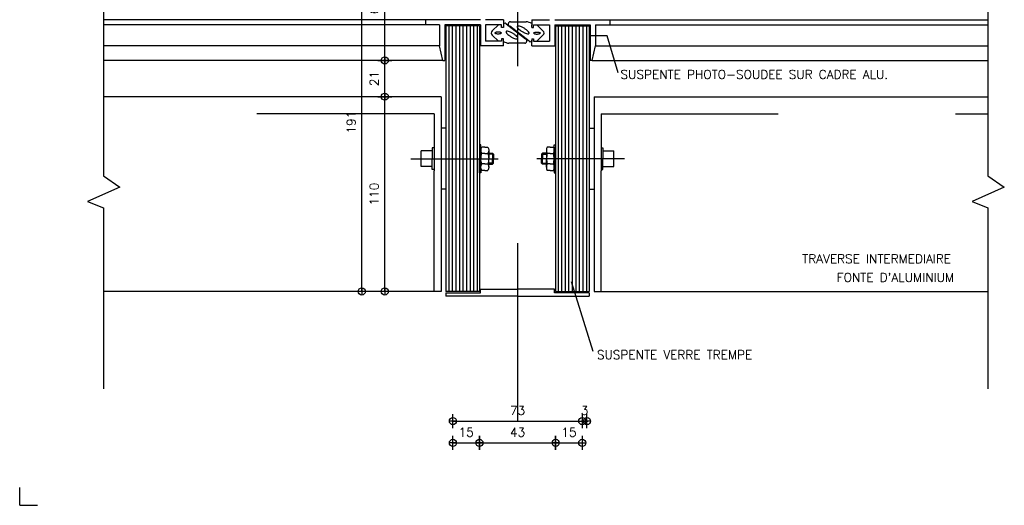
# Model space of a CAD drawing. Header units: metres. Extents: x 1.196 to 2.036, y 1.314 to 1.908.
# Tile 1 of 3: x 1.196 to 1.752, y 1.314 to 1.588. Entities that reach past the tile are written whole.
import ezdxf
from ezdxf.enums import TextEntityAlignment as Align

# ---------------------------------------------------------------- set-up
doc = ezdxf.new("R2010")
doc.units = ezdxf.units.M
doc.header["$LTSCALE"] = 0.01
doc.header["$MEASUREMENT"] = 0
doc.linetypes.add('CACHE', pattern=[0.375, 0.25, -0.125])
doc.linetypes.add('TIRETPT2', pattern=[0.5, 0.25, -0.125, 0, -0.125])
doc.layers.get('0').update_dxf_attribs({"linetype": 'CONTINUOUS'})
doc.layers.get('DEFPOINTS').update_dxf_attribs({"linetype": 'CONTINUOUS'})
for name, color, linetype in [('A-AXE1', 1, 'TIRETPT2'), ('A-COT1', 1, 'CONTINUOUS'), ('A-TEXT1', 7, 'CONTINUOUS'), ('A-TEXT2', 4, 'CONTINUOUS')]:
    doc.layers.add(name, color=color, linetype=linetype)
doc.styles.add('ROMANS', font='romans')
doc.dimstyles.new('SPOT', dxfattribs={"dimscale": 0.002, "dimtxt": 2.5, "dimasz": 0.1, "dimexe": 0.5, "dimexo": 4, "dimgap": 0.09, "dimtad": 0, "dimdec": 0, "dimlfac": 1000, "dimzin": 0, "dimdsep": 46, "dimtxsty": 'ROMANS', "dimblk": 'C', "dimsah": 1, "dimcen": 0.1, "dimse1": 1, "dimse2": 1, "dimclrt": 7, "dimadec": 0, "dimazin": 0, "dimtfac": 1, "dimtdec": 0, "dimtix": 1, "dimtmove": 2, "dimatfit": 3, "dimldrblk": 'C', "dimfxl": 1, "dimtvp": 1.2, "dimtolj": 1, "dimtzin": 0, "dimarcsym": 0})

# ---------------------------------------------------------------- blocks, each defined once
blk = doc.blocks.new('C')
for p, q in [((-10, 0), (10, 8.881784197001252e-16)), ((0, 20), (0, -20))]:
    blk.add_line(p, q)
at = {"color": 11}
blk.add_circle((0, 8.881784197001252e-16), 10, dxfattribs=at)
blk = doc.blocks.new('*D12')
at = {"color": 0, "linetype": 'ByBlock', "transparency": 16777216}
blk.add_line((1.401941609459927, 1.435007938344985), (1.401941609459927, 1.544607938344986), dxfattribs=at)
at = {"layer": 'DEFPOINTS', "color": 0, "linetype": 'ByBlock', "transparency": 16777216}
for p in [(1.401941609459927, 1.544807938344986), (1.59489718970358, 1.544807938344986), (1.594897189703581, 1.434807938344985)]:
    blk.add_point(p, dxfattribs=at)
at = {"color": 0, "linetype": 'ByBlock', "transparency": 16777216, "xscale": 0.0002, "yscale": 0.0002, "zscale": 0.0002}
for p, rotation in [((1.401941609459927, 1.544807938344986), 90), ((1.401941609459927, 1.434807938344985), 270)]:
    blk.add_blockref('C', p, dxfattribs=dict(at, rotation=rotation))
at = {"color": 7, "linetype": 'ByBlock', "transparency": 16777216, "style": 'ROMANS'}
blk.add_text('110', height=0.005, rotation=90, dxfattribs=at).set_placement((1.395941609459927, 1.489807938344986), align=Align.MIDDLE_CENTER)
blk = doc.blocks.new('*D13')
at = {"color": 0, "linetype": 'ByBlock', "transparency": 16777216}
blk.add_line((1.401941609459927, 1.545007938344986), (1.401941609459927, 1.565107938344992), dxfattribs=at)
at = {"layer": 'DEFPOINTS', "color": 0, "linetype": 'ByBlock', "transparency": 16777216}
for p in [(1.401941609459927, 1.565307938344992), (1.594897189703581, 1.565307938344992), (1.59489718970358, 1.544807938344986)]:
    blk.add_point(p, dxfattribs=at)
at = {"color": 0, "linetype": 'ByBlock', "transparency": 16777216, "xscale": 0.0002, "yscale": 0.0002, "zscale": 0.0002}
for p, rotation in [((1.401941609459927, 1.565307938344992), 90), ((1.401941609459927, 1.544807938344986), 270)]:
    blk.add_blockref('C', p, dxfattribs=dict(at, rotation=rotation))
at = {"color": 7, "linetype": 'ByBlock', "transparency": 16777216, "style": 'ROMANS'}
blk.add_text('21', height=0.005, rotation=90, dxfattribs=at).set_placement((1.395941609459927, 1.555057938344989), align=Align.MIDDLE_CENTER)
blk = doc.blocks.new('CA3200')
for p, q in [((0, 7.283063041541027e-14), (0, 1)), ((0, 0), (1, 0))]:
    blk.add_line(p, q)
blk = doc.blocks.new('*D15')
at = {"color": 0, "linetype": 'ByBlock', "transparency": 16777216}
blk.add_line((1.401941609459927, 1.565507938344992), (1.401941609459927, 1.625814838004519), dxfattribs=at)
at = {"layer": 'DEFPOINTS', "color": 0, "linetype": 'ByBlock', "transparency": 16777216}
for p in [(1.401941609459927, 1.626014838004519), (1.594897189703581, 1.626014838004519), (1.594897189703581, 1.565307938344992)]:
    blk.add_point(p, dxfattribs=at)
at = {"color": 0, "linetype": 'ByBlock', "transparency": 16777216, "xscale": 0.0002, "yscale": 0.0002, "zscale": 0.0002}
for p, rotation in [((1.401941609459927, 1.626014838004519), 90), ((1.401941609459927, 1.565307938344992), 270)]:
    blk.add_blockref('C', p, dxfattribs=dict(at, rotation=rotation))
at = {"color": 7, "linetype": 'ByBlock', "transparency": 16777216, "style": 'ROMANS'}
blk.add_text('61', height=0.005, rotation=90, dxfattribs=at).set_placement((1.395941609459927, 1.595661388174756), align=Align.MIDDLE_CENTER)
blk = doc.blocks.new('*D14')
at = {"color": 0, "linetype": 'ByBlock', "transparency": 16777216}
blk.add_line((1.388991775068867, 1.435007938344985), (1.388991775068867, 1.625814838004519), dxfattribs=at)
at = {"layer": 'DEFPOINTS', "color": 0, "linetype": 'ByBlock', "transparency": 16777216}
for p in [(1.388991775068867, 1.626014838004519), (1.569192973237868, 1.626014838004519), (1.569192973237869, 1.434807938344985)]:
    blk.add_point(p, dxfattribs=at)
at = {"color": 0, "linetype": 'ByBlock', "transparency": 16777216, "xscale": 0.0002, "yscale": 0.0002, "zscale": 0.0002}
for p, rotation in [((1.388991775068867, 1.626014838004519), 90), ((1.388991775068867, 1.434807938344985), 270)]:
    blk.add_blockref('C', p, dxfattribs=dict(at, rotation=rotation))
at = {"color": 7, "linetype": 'ByBlock', "transparency": 16777216, "style": 'ROMANS'}
blk.add_text('191', height=0.005, rotation=90, dxfattribs=at).set_placement((1.382991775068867, 1.530411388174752), align=Align.MIDDLE_CENTER)
blk = doc.blocks.new('*D16')
at = {"color": 0, "linetype": 'ByBlock', "transparency": 16777216}
blk.add_line((1.440576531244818, 1.361598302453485), (1.513176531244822, 1.361598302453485), dxfattribs=at)
at = {"layer": 'DEFPOINTS', "color": 0, "linetype": 'ByBlock', "transparency": 16777216}
for p in [(1.440376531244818, 1.406589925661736), (1.513376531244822, 1.406589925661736), (1.513376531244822, 1.361598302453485)]:
    blk.add_point(p, dxfattribs=at)
at = {"color": 0, "linetype": 'ByBlock', "transparency": 16777216, "xscale": 0.0002, "yscale": 0.0002, "zscale": 0.0002, "rotation": 180}
blk.add_blockref('C', (1.440376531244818, 1.361598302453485), dxfattribs=at)
at = {"color": 0, "linetype": 'ByBlock', "transparency": 16777216, "xscale": 0.0002, "yscale": 0.0002, "zscale": 0.0002}
blk.add_blockref('C', (1.513376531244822, 1.361598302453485), dxfattribs=at)
at = {"color": 7, "linetype": 'ByBlock', "transparency": 16777216, "style": 'ROMANS'}
blk.add_text('73', height=0.005, dxfattribs=at).set_placement((1.47687653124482, 1.367598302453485), align=Align.MIDDLE_CENTER)
blk = doc.blocks.new('*D19')
at = {"color": 0, "linetype": 'ByBlock', "transparency": 16777216}
blk.add_line((1.455576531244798, 1.349314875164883), (1.498176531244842, 1.349314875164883), dxfattribs=at)
at = {"layer": 'DEFPOINTS', "color": 0, "linetype": 'ByBlock', "transparency": 16777216}
for p in [(1.455376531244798, 1.399876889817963), (1.498376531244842, 1.399876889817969), (1.498376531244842, 1.349314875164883)]:
    blk.add_point(p, dxfattribs=at)
at = {"color": 0, "linetype": 'ByBlock', "transparency": 16777216, "xscale": 0.0002, "yscale": 0.0002, "zscale": 0.0002, "rotation": 180}
blk.add_blockref('C', (1.455376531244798, 1.349314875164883), dxfattribs=at)
at = {"color": 0, "linetype": 'ByBlock', "transparency": 16777216, "xscale": 0.0002, "yscale": 0.0002, "zscale": 0.0002}
blk.add_blockref('C', (1.498376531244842, 1.349314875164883), dxfattribs=at)
at = {"color": 7, "linetype": 'ByBlock', "transparency": 16777216, "style": 'ROMANS'}
blk.add_text('43', height=0.005, dxfattribs=at).set_placement((1.47687653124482, 1.355314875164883), align=Align.MIDDLE_CENTER)
blk = doc.blocks.new('*D20')
at = {"color": 0, "linetype": 'ByBlock', "transparency": 16777216}
blk.add_line((1.440576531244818, 1.349314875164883), (1.455176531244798, 1.349314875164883), dxfattribs=at)
at = {"layer": 'DEFPOINTS', "color": 0, "linetype": 'ByBlock', "transparency": 16777216}
for p in [(1.440376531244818, 1.399876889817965), (1.455376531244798, 1.399876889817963), (1.455376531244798, 1.349314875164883)]:
    blk.add_point(p, dxfattribs=at)
at = {"color": 0, "linetype": 'ByBlock', "transparency": 16777216, "xscale": 0.0002, "yscale": 0.0002, "zscale": 0.0002, "rotation": 180}
blk.add_blockref('C', (1.440376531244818, 1.349314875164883), dxfattribs=at)
at = {"color": 0, "linetype": 'ByBlock', "transparency": 16777216, "xscale": 0.0002, "yscale": 0.0002, "zscale": 0.0002}
blk.add_blockref('C', (1.455376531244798, 1.349314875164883), dxfattribs=at)
at = {"color": 7, "linetype": 'ByBlock', "transparency": 16777216, "style": 'ROMANS'}
blk.add_text('15', height=0.005, dxfattribs=at).set_placement((1.447876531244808, 1.355314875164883), align=Align.MIDDLE_CENTER)
blk = doc.blocks.new('*D17')
at = {"color": 0, "linetype": 'ByBlock', "transparency": 16777216}
for p, q in [((1.513176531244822, 1.361598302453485), (1.512976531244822, 1.361598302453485)), ((1.513376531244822, 1.361598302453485), (1.516063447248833, 1.361598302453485)), ((1.516263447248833, 1.361598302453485), (1.516463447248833, 1.361598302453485))]:
    blk.add_line(p, q, dxfattribs=at)
at = {"layer": 'DEFPOINTS', "color": 0, "linetype": 'ByBlock', "transparency": 16777216}
for p in [(1.513376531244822, 1.406589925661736), (1.516063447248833, 1.406589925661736), (1.516063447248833, 1.361598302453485)]:
    blk.add_point(p, dxfattribs=at)
at = {"color": 0, "linetype": 'ByBlock', "transparency": 16777216, "xscale": 0.0002, "yscale": 0.0002, "zscale": 0.0002}
blk.add_blockref('C', (1.513376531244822, 1.361598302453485), dxfattribs=at)
at = {"color": 0, "linetype": 'ByBlock', "transparency": 16777216, "xscale": 0.0002, "yscale": 0.0002, "zscale": 0.0002, "rotation": 180}
blk.add_blockref('C', (1.516063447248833, 1.361598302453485), dxfattribs=at)
at = {"color": 7, "linetype": 'ByBlock', "transparency": 16777216, "style": 'ROMANS'}
blk.add_text('3', height=0.005, dxfattribs=at).set_placement((1.514719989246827, 1.367598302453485), align=Align.MIDDLE_CENTER)
blk = doc.blocks.new('*D18')
at = {"color": 0, "linetype": 'ByBlock', "transparency": 16777216}
blk.add_line((1.498576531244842, 1.349314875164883), (1.513176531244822, 1.349314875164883), dxfattribs=at)
at = {"layer": 'DEFPOINTS', "color": 0, "linetype": 'ByBlock', "transparency": 16777216}
for p in [(1.498376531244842, 1.399876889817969), (1.513376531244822, 1.399876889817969), (1.513376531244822, 1.349314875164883)]:
    blk.add_point(p, dxfattribs=at)
at = {"color": 0, "linetype": 'ByBlock', "transparency": 16777216, "xscale": 0.0002, "yscale": 0.0002, "zscale": 0.0002, "rotation": 180}
blk.add_blockref('C', (1.498376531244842, 1.349314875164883), dxfattribs=at)
at = {"color": 0, "linetype": 'ByBlock', "transparency": 16777216, "xscale": 0.0002, "yscale": 0.0002, "zscale": 0.0002}
blk.add_blockref('C', (1.513376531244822, 1.349314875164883), dxfattribs=at)
at = {"color": 7, "linetype": 'ByBlock', "transparency": 16777216, "style": 'ROMANS'}
blk.add_text('15', height=0.005, dxfattribs=at).set_placement((1.505876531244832, 1.355314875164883), align=Align.MIDDLE_CENTER)
blk = doc.blocks.new('ECROU')
for p, q in [((-0.009884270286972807, 0), (-8.881784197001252e-16, 0)), ((-0.009884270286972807, -0.0009939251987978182), (-0.009884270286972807, 0)), ((0.009884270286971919, 0), (0, 0)), ((0.009884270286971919, -0.0009939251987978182), (0.009884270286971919, 0)), ((-0.008228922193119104, -0.0009939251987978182), (-0.009884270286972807, -0.0009939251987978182)), ((-0.008228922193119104, -0.0009939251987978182), (-8.881784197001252e-16, -0.0009939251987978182)), ((-0.008228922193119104, -0.003755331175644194), (-0.008228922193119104, -0.001558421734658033)), ((-0.008228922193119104, -0.003755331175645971), (-0.008228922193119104, -0.005952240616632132)), ((-0.005904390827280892, -0.006516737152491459), (-8.881784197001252e-16, -0.006516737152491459)), ((-0.003826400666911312, -0.006516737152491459), (-0.003826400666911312, -0.009265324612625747)), ((-0.003579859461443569, -0.003755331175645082), (-0.003579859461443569, -0.001558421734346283)), ((-0.003579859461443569, -0.003755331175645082), (-0.003579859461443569, -0.005952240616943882)), ((-0.003163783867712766, -0.009927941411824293), (-0.003163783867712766, -0.006516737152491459)), ((0.008228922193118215, -0.0009939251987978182), (0, -0.0009939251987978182)), ((0.005904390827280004, -0.006516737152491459), (0, -0.006516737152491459)), ((0.003163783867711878, -0.009927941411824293), (0.003163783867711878, -0.006516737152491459)), ((0.00357985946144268, -0.003755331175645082), (0.00357985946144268, -0.001558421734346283)), ((0.00357985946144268, -0.003755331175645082), (0.00357985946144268, -0.005952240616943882)), ((0.003826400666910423, -0.006516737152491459), (0.003826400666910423, -0.009265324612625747)), ((0.008228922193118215, -0.0009939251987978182), (0.009884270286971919, -0.0009939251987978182)), ((0.008228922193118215, -0.003755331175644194), (0.008228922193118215, -0.001558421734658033)), ((0.008228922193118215, -0.003755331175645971), (0.008228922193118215, -0.005952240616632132)), ((-0.003826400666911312, -0.009265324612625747), (-8.881784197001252e-16, -0.009265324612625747)), ((-0.003826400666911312, -0.009265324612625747), (-0.003163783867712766, -0.009927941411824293)), ((-0.003163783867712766, -0.009927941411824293), (-8.881784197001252e-16, -0.009927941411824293)), ((0.003826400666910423, -0.009265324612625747), (0, -0.009265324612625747)), ((0.003163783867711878, -0.009927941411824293), (0, -0.009927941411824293)), ((0.003826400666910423, -0.009265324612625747), (0.003163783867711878, -0.009927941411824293))]:
    blk.add_line(p, q)
for centre, radius, start, end in [((-0.005904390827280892, -0.006062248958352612), 0.005068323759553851, 62.7006751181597, 117.2993248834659), ((-0.005904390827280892, -0.001448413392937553), 0.005068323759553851, 242.7006751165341, 297.2993248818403), ((0.001477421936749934, -0.02199668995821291), 0.02105466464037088, 94.02379548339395, 103.8982073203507), ((0.001477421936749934, 0.01448602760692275), 0.02105466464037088, 256.1017926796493, 265.9762045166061), ((-0.001477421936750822, -0.02199668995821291), 0.02105466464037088, 76.10179267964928, 85.97620451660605), ((-0.001477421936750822, 0.01448602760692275), 0.02105466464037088, 274.0237954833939, 283.8982073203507), ((0.005904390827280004, -0.006062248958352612), 0.005068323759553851, 62.70067511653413, 117.2993248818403), ((0.005904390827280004, -0.001448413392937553), 0.005068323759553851, 242.7006751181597, 297.2993248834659)]:
    blk.add_arc(centre, radius, start, end)

msp = doc.modelspace()

# ---------------------------------------------------------------- linework, layer by layer
for p, q in [((1.424876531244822, 1.588307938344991), (1.243188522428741, 1.588307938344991)), ((1.424876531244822, 1.585307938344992), (1.243188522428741, 1.585307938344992)), ((1.52887653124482, 1.588307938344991), (1.742357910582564, 1.588307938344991)), ((1.52887653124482, 1.585307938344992), (1.742357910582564, 1.585307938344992)), ((1.432876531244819, 1.573571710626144), (1.243188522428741, 1.573571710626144)), ((1.520876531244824, 1.573571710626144), (1.742357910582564, 1.573571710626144)), ((1.434696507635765, 1.565307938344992), (1.243188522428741, 1.565307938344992)), ((1.519056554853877, 1.565307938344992), (1.742357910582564, 1.565307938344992)), ((1.433689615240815, 1.544807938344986), (1.243188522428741, 1.544807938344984)), ((1.433689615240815, 1.544807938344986), (1.433689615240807, 1.434807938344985)), ((1.520063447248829, 1.544807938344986), (1.742357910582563, 1.544807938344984)), ((1.520063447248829, 1.544807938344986), (1.520063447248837, 1.434807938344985)), ((1.436376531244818, 1.527002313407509), (1.433689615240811, 1.527002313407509)), ((1.517376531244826, 1.527002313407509), (1.520063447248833, 1.527002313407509)), ((1.428756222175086, 1.514252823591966), (1.422521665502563, 1.514252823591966)), ((1.422521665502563, 1.505363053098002), (1.422521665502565, 1.514252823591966)), ((1.429776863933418, 1.515841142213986), (1.428756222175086, 1.515841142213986)), ((1.523976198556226, 1.515841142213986), (1.524996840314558, 1.515841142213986)), ((1.524996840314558, 1.514252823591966), (1.531231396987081, 1.514252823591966)), ((1.531231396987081, 1.505363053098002), (1.531231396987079, 1.514252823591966)), ((1.428756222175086, 1.505363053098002), (1.422521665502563, 1.505363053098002)), ((1.429776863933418, 1.503774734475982), (1.428756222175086, 1.503774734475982)), ((1.523976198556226, 1.503774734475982), (1.524996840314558, 1.503774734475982)), ((1.524996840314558, 1.505363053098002), (1.531231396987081, 1.505363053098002)), ((1.436376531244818, 1.492613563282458), (1.433689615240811, 1.492613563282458)), ((1.517376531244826, 1.492613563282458), (1.520063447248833, 1.492613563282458)), ((1.433689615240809, 1.434807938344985), (1.243188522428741, 1.434807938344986)), ((1.520063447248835, 1.434807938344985), (1.742357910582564, 1.434807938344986))]:
    msp.add_line(p, q)
at = {"color": 4}
for p, q in [((1.455876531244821, 1.588307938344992), (1.424876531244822, 1.588307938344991)), ((1.432876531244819, 1.585307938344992), (1.424876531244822, 1.585307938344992)), ((1.432876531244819, 1.585307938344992), (1.432876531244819, 1.573571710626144)), ((1.455876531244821, 1.585307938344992), (1.435876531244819, 1.585307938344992)), ((1.435876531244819, 1.585307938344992), (1.435876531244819, 1.565307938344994)), ((1.455876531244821, 1.585307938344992), (1.455876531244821, 1.573571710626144)), ((1.455876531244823, 1.585307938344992), (1.455876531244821, 1.573571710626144)), ((1.468876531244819, 1.58830793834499), (1.458876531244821, 1.588307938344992)), ((1.458876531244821, 1.585307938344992), (1.458876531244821, 1.576219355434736)), ((1.467886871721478, 1.585307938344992), (1.458876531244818, 1.585307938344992)), ((1.467886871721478, 1.583952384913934), (1.467886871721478, 1.585307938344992)), ((1.468876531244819, 1.583952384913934), (1.467886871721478, 1.583952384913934)), ((1.468876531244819, 1.58830793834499), (1.468876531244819, 1.583952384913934)), ((1.484876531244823, 1.58830793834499), (1.494876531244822, 1.588307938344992)), ((1.484876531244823, 1.58830793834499), (1.484876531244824, 1.585307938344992)), ((1.484876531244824, 1.583952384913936), (1.484876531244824, 1.585455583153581)), ((1.484876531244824, 1.583952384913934), (1.485866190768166, 1.583952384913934)), ((1.485866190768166, 1.583952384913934), (1.485866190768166, 1.585307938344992)), ((1.485866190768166, 1.585307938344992), (1.494876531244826, 1.585307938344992)), ((1.494876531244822, 1.585307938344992), (1.494876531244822, 1.576219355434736)), ((1.497876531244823, 1.588307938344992), (1.52887653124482, 1.588307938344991)), ((1.497876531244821, 1.585307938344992), (1.497876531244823, 1.573571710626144)), ((1.497876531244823, 1.585307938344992), (1.497876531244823, 1.573571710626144)), ((1.497876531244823, 1.585307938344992), (1.517876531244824, 1.585307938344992)), ((1.517876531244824, 1.585307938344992), (1.517876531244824, 1.565307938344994)), ((1.520876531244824, 1.585307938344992), (1.520876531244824, 1.573571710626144)), ((1.520876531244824, 1.585307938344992), (1.52887653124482, 1.585307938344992)), ((1.434696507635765, 1.565307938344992), (1.432876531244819, 1.573571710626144)), ((1.458876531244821, 1.573571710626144), (1.455876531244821, 1.573571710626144)), ((1.468876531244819, 1.573571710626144), (1.455876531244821, 1.573571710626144)), ((1.467886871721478, 1.576219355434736), (1.458876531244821, 1.576219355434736)), ((1.467886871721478, 1.577574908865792), (1.467886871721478, 1.576219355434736)), ((1.468876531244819, 1.577574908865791), (1.467886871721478, 1.577574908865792)), ((1.468876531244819, 1.573571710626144), (1.468876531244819, 1.577574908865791)), ((1.484876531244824, 1.57757490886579), (1.484876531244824, 1.576071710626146)), ((1.484876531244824, 1.577574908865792), (1.485866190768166, 1.577574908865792)), ((1.484876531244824, 1.573571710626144), (1.484876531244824, 1.57607171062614)), ((1.484876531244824, 1.573571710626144), (1.497876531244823, 1.573571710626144)), ((1.485866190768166, 1.577574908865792), (1.485866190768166, 1.576219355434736)), ((1.485866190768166, 1.576219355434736), (1.494876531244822, 1.576219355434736)), ((1.494876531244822, 1.573571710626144), (1.497876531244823, 1.573571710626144)), ((1.519056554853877, 1.565307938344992), (1.520876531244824, 1.573571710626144)), ((1.434696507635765, 1.565307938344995), (1.435876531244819, 1.565307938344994)), ((1.519056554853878, 1.565307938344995), (1.517876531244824, 1.565307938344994)), ((1.43637653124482, 1.434098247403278), (1.45598405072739, 1.434098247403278)), ((1.43637653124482, 1.434098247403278), (1.43637653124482, 1.43209824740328)), ((1.45598405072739, 1.436098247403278), (1.476876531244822, 1.436098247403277)), ((1.45598405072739, 1.434098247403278), (1.45598405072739, 1.436098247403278)), ((1.497769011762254, 1.436098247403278), (1.476876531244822, 1.436098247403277)), ((1.497769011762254, 1.434098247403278), (1.497769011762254, 1.436098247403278)), ((1.517376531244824, 1.434098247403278), (1.497769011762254, 1.434098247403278)), ((1.517376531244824, 1.434098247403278), (1.517376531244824, 1.43209824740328)), ((1.517376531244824, 1.434098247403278), (1.517376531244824, 1.43209824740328)), ((1.476876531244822, 1.432098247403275), (1.43637653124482, 1.43209824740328)), ((1.476876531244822, 1.432098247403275), (1.517376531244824, 1.43209824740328))]:
    msp.add_line(p, q, dxfattribs=at)
at = {"color": 3}
for p, q in [((1.436376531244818, 1.584807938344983), (1.436376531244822, 1.434807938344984)), ((1.455376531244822, 1.584807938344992), (1.436376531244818, 1.584807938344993)), ((1.455376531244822, 1.584807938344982), (1.455376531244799, 1.434807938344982)), ((1.49837653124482, 1.584807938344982), (1.498376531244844, 1.434807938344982)), ((1.49837653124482, 1.584807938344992), (1.517376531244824, 1.584807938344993)), ((1.517376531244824, 1.584807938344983), (1.517376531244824, 1.434807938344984)), ((1.455376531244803, 1.434807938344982), (1.43637653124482, 1.434807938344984)), ((1.498376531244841, 1.434807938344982), (1.517376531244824, 1.434807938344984))]:
    msp.add_line(p, q, dxfattribs=at)
at = {"color": 4, "true_color": 0x14ffff}
for p, q in [((1.438039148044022, 1.584807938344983), (1.438039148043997, 1.434807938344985)), ((1.440039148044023, 1.584807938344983), (1.440039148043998, 1.434807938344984)), ((1.442039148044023, 1.584807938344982), (1.442039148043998, 1.434807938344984)), ((1.444039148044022, 1.584807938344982), (1.444039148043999, 1.434807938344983)), ((1.446039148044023, 1.584807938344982), (1.446039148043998, 1.434807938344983)), ((1.448039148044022, 1.584807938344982), (1.448039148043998, 1.434807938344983)), ((1.450039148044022, 1.584807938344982), (1.450039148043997, 1.434807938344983)), ((1.452039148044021, 1.584807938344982), (1.452039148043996, 1.434807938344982)), ((1.454039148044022, 1.584807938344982), (1.454039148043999, 1.434807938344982)), ((1.499713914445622, 1.584807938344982), (1.499713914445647, 1.434807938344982)), ((1.501713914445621, 1.584807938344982), (1.501713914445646, 1.434807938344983)), ((1.503713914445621, 1.584807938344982), (1.503713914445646, 1.434807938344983)), ((1.50571391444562, 1.584807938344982), (1.505713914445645, 1.434807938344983)), ((1.507713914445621, 1.584807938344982), (1.507713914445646, 1.434807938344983)), ((1.50971391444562, 1.584807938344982), (1.509713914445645, 1.434807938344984)), ((1.51171391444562, 1.584807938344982), (1.511713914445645, 1.434807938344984)), ((1.513713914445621, 1.584807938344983), (1.513713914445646, 1.434807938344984)), ((1.515713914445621, 1.584807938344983), (1.515713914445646, 1.434807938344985))]:
    msp.add_line(p, q, dxfattribs=at)
at = {"color": 0}
for p, q in [((1.46261200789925, 1.58194103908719), (1.466046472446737, 1.585307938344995)), ((1.470366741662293, 1.586039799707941), (1.481279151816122, 1.577544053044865)), ((1.483386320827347, 1.57609947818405), (1.472473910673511, 1.584595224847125)), ((1.472859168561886, 1.587105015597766), (1.481721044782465, 1.587105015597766)), ((1.491141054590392, 1.58194103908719), (1.487706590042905, 1.585307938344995)), ((1.46261200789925, 1.579586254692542), (1.466046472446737, 1.576219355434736)), ((1.491141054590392, 1.579586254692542), (1.487706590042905, 1.576219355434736)), ((1.480893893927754, 1.575034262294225), (1.472032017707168, 1.575034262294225))]:
    msp.add_line(p, q, dxfattribs=at)
at = {"linetype": 'CACHE'}
for p, q in [((1.429776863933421, 1.5350539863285), (1.243188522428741, 1.535053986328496)), ((1.429776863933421, 1.5350539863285), (1.42977686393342, 1.502860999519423)), ((1.523976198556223, 1.5350539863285), (1.742357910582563, 1.535053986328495)), ((1.523976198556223, 1.5350539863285), (1.523976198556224, 1.502860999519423)), ((1.428756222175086, 1.515841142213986), (1.428756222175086, 1.509807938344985)), ((1.524996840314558, 1.515841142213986), (1.524996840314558, 1.509807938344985)), ((1.428756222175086, 1.503774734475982), (1.428756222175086, 1.509807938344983)), ((1.524996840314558, 1.503774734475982), (1.524996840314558, 1.509807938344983)), ((1.42977686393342, 1.434807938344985), (1.42977686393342, 1.502860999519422)), ((1.523976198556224, 1.434807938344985), (1.523976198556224, 1.502860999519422))]:
    msp.add_line(p, q, dxfattribs=at)
for points in [[(1.243188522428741, 1.860813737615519), (1.243188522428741, 1.702612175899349), (1.252398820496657, 1.696241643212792), (1.23424911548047, 1.688172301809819), (1.243188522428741, 1.684562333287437), (1.243188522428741, 1.500029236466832), (1.252398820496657, 1.493658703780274), (1.23424911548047, 1.485589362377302), (1.243188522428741, 1.481979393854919), (1.243188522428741, 1.379838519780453)], [(1.742357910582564, 1.860813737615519), (1.742357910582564, 1.702612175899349), (1.75156820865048, 1.696241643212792), (1.733418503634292, 1.688172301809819), (1.742357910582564, 1.684562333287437), (1.742357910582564, 1.500029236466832), (1.75156820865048, 1.493658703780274), (1.733418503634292, 1.485589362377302), (1.742357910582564, 1.481979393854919), (1.742357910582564, 1.379838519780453)]]:
    msp.add_lwpolyline(points)
at = {"color": 0}
for points in [[(1.480561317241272, 1.583446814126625, 0.02891964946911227), (1.479153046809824, 1.584184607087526, 0.03946452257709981), (1.47805622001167, 1.584579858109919, 0.08060871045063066), (1.477002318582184, 1.584692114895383, 0.2488634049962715), (1.476692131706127, 1.584505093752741, 0.2488634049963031), (1.476673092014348, 1.584143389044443, 0.08060871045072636), (1.477268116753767, 1.583266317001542, 0.03946452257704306), (1.478133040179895, 1.582484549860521, 0.02891964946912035), (1.479446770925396, 1.581589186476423, 0.02891964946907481), (1.480855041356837, 1.580851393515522, 0.03946452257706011), (1.481951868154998, 1.580456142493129, 0.08060871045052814), (1.483005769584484, 1.580343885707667, 0.2488634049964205), (1.483315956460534, 1.580530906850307, 0.2488634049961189), (1.483334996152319, 1.580892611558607, 0.08060871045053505), (1.482739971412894, 1.581769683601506, 0.03946452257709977), (1.481875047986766, 1.582551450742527, 0.02891964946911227)], [(1.473191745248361, 1.578692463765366, 0.02891964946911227), (1.474600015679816, 1.577954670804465, 0.03946452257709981), (1.475696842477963, 1.577559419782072, 0.08060871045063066), (1.476750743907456, 1.577447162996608, 0.2488634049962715), (1.477060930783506, 1.57763418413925, 0.2488634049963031), (1.477079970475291, 1.577995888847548, 0.08060871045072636), (1.476484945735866, 1.578872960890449, 0.03946452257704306), (1.475620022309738, 1.57965472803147, 0.02891964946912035), (1.474306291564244, 1.580550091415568, 0.02891964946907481), (1.472898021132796, 1.581287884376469, 0.03946452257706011), (1.471801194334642, 1.581683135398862, 0.08060871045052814), (1.470747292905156, 1.581795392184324, 0.2488634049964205), (1.470437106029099, 1.581608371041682, 0.2488634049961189), (1.470418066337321, 1.581246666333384, 0.08060871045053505), (1.471013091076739, 1.580369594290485, 0.03946452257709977), (1.471878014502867, 1.579587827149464, 0.02891964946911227)]]:
    msp.add_lwpolyline(points, format="xyb", close=True, dxfattribs=at)
for points in [[(1.467806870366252, 1.580763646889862, 0.1818182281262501), (1.467719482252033, 1.58090840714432, 0.08825692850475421), (1.467259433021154, 1.58115492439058, 0.04535872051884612), (1.466699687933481, 1.581283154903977, 0.03364921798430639), (1.465928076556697, 1.581335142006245, 0.03364921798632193), (1.465156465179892, 1.581283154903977, 0.04535872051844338), (1.464596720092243, 1.58115492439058, 0.08825692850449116), (1.464136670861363, 1.58090840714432, 0.1818182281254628), (1.464049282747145, 1.580763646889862, 0.2296185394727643)], [(1.467806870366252, 1.580763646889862, -0.1818182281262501), (1.467719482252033, 1.580618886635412, -0.08825692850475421), (1.467259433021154, 1.580372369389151, -0.04535872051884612), (1.466699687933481, 1.580244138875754, -0.03364921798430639), (1.465928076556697, 1.580192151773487, -0.03364921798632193), (1.465156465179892, 1.580244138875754, -0.04535872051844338), (1.464596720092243, 1.580372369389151, -0.08825692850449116), (1.464136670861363, 1.580618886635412, -0.1818182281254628), (1.464049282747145, 1.580763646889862, -0.2296185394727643)], [(1.48594619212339, 1.580763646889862, -0.1818182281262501), (1.486033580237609, 1.58090840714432, -0.08825692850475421), (1.486493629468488, 1.58115492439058, -0.04535872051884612), (1.48705337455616, 1.581283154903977, -0.03364921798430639), (1.487824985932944, 1.581335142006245, -0.03364921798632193), (1.48859659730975, 1.581283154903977, -0.04535872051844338), (1.489156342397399, 1.58115492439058, -0.08825692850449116), (1.489616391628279, 1.58090840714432, -0.1818182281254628), (1.489703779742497, 1.580763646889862, -0.2296185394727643)], [(1.48594619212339, 1.580763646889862, 0.1818182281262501), (1.486033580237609, 1.580618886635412, 0.08825692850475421), (1.486493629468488, 1.580372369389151, 0.04535872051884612), (1.48705337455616, 1.580244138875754, 0.03364921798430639), (1.487824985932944, 1.580192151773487, 0.03364921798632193), (1.48859659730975, 1.580244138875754, 0.04535872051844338), (1.489156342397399, 1.580372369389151, 0.08825692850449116), (1.489616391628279, 1.580618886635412, 0.1818182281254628), (1.489703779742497, 1.580763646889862, 0.2296185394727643)]]:
    msp.add_lwpolyline(points, format="xyb", dxfattribs=at)
for centre, radius, start, end in [((1.469758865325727, 1.585400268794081), 0.000882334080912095, 46.45364276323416, 180), ((1.472859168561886, 1.585820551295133), 0.001284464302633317, 90, 252.5462032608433), ((1.48148680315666, 1.581078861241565), 0.006030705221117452, 55.80035693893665, 87.77398612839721), ((1.46349433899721, 1.580627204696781), 0.001582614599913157, 123.8841048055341, 175.0542105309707), ((1.46349433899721, 1.580900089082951), 0.001582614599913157, 184.9457894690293, 236.1158951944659), ((1.490258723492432, 1.580627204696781), 0.001582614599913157, 4.945789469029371, 56.11589519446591), ((1.490258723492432, 1.580900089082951), 0.001582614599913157, 303.8841048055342, 355.0542105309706), ((1.472266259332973, 1.581060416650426), 0.006030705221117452, 235.8003569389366, 267.7739861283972), ((1.480893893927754, 1.576318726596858), 0.001284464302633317, 270, 72.54620326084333), ((1.483994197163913, 1.57673900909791), 0.000882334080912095, 226.4536427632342, 0)]:
    msp.add_arc(centre, radius, start, end, dxfattribs=at)
at = {"layer": 'A-AXE1'}
for p, q in [((1.476876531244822, 1.862026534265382), (1.476876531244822, 1.355295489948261)), ((1.416569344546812, 1.509807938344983), (1.465975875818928, 1.509807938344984)), ((1.537183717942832, 1.509807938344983), (1.487777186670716, 1.509807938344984))]:
    msp.add_line(p, q, dxfattribs=at)
at = {"layer": 'A-AXE1', "color": 4, "linetype": 'Continuous'}
for p, q in [((1.424876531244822, 1.588307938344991), (1.424876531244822, 1.585307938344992)), ((1.52887653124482, 1.588307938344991), (1.52887653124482, 1.585307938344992))]:
    msp.add_line(p, q, dxfattribs=at)
at = {"layer": 'A-COT1'}
for p, q in [((1.527428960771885, 1.579265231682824), (1.517811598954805, 1.579265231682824)), ((1.533612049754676, 1.558274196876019), (1.527428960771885, 1.579265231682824))]:
    msp.add_line(p, q, dxfattribs=at)
at = {"layer": 'A-TEXT1'}
msp.add_line((1.519620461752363, 1.400851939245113), (1.507307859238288, 1.440336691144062), dxfattribs=at)

# ---------------------------------------------------------------- block references
at = {"xscale": 0.01, "yscale": 0.01, "zscale": 0.01}
msp.add_blockref('CA3200', (1.19591218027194, 1.314046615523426), dxfattribs=at)
at = {"yscale": 0.8, "zscale": 0.8}
for p, xscale, rotation in [((1.45537653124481, 1.509807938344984), -0.8, 90), ((1.498376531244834, 1.509807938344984), 0.8, 270)]:
    msp.add_blockref('ECROU', p, dxfattribs=dict(at, xscale=xscale, rotation=rotation))

# ---------------------------------------------------------------- texts
at = {"layer": 'A-TEXT2', "style": 'ROMANS'}
for s, p in [('SUSPENTE PHOTO-SOUDEE SUR CADRE ALU.', (1.534972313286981, 1.554868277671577)), ('TRAVERSE INTERMEDIAIRE ', (1.63749435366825, 1.450756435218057)), ("FONTE D'ALUMINIUM", (1.656990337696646, 1.440233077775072)), ('SUSPENTE VERRE TREMPE', (1.52165059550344, 1.396587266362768))]:
    msp.add_text(s, height=0.005, dxfattribs=at).set_placement(p)

# ---------------------------------------------------------------- dimensions: what is measured, and where the dimension line sits
at = {"layer": 'A-COT1'}
for base, p1, p2, picture, middle in [((1.388991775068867, 1.676014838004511), (1.569192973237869, 1.434807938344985), (1.569192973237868, 1.626014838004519), '*D14', (1.382991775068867, 1.530411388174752)), ((1.401941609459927, 1.626014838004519), (1.594897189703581, 1.565307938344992), (1.594897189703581, 1.626014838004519), '*D15', (1.395941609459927, 1.595661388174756)), ((1.401941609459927, 1.565307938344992), (1.59489718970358, 1.544807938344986), (1.594897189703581, 1.565307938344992), '*D13', (1.395941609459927, 1.555057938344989)), ((1.401941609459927, 1.542807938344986), (1.594897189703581, 1.434807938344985), (1.59489718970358, 1.544807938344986), '*D12', (1.395941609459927, 1.489807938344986))]:
    dim = msp.add_linear_dim(base=base, p1=p1, p2=p2, angle=90, dimstyle='SPOT', dxfattribs=at)
    dim.commit()
    dim.dimension.update_dxf_attribs({"geometry": picture, "text_midpoint": middle})
for base, p1, p2, picture, middle in [((1.513376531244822, 1.361598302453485), (1.440376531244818, 1.406589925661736), (1.513376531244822, 1.406589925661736), '*D16', (1.47687653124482, 1.367598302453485)), ((1.516063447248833, 1.361598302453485), (1.513376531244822, 1.406589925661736), (1.516063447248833, 1.406589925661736), '*D17', (1.514719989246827, 1.367598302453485)), ((1.455376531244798, 1.349314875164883), (1.440376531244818, 1.399876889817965), (1.455376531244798, 1.399876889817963), '*D20', (1.447876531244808, 1.355314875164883)), ((1.498376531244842, 1.349314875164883), (1.455376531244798, 1.399876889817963), (1.498376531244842, 1.399876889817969), '*D19', (1.47687653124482, 1.355314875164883)), ((1.513376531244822, 1.349314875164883), (1.498376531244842, 1.399876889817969), (1.513376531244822, 1.399876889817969), '*D18', (1.505876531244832, 1.355314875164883))]:
    dim = msp.add_linear_dim(base=base, p1=p1, p2=p2, dimstyle='SPOT', dxfattribs=at)
    dim.commit()
    dim.dimension.update_dxf_attribs({"geometry": picture, "text_midpoint": middle})

doc.saveas('drawing.dxf')
